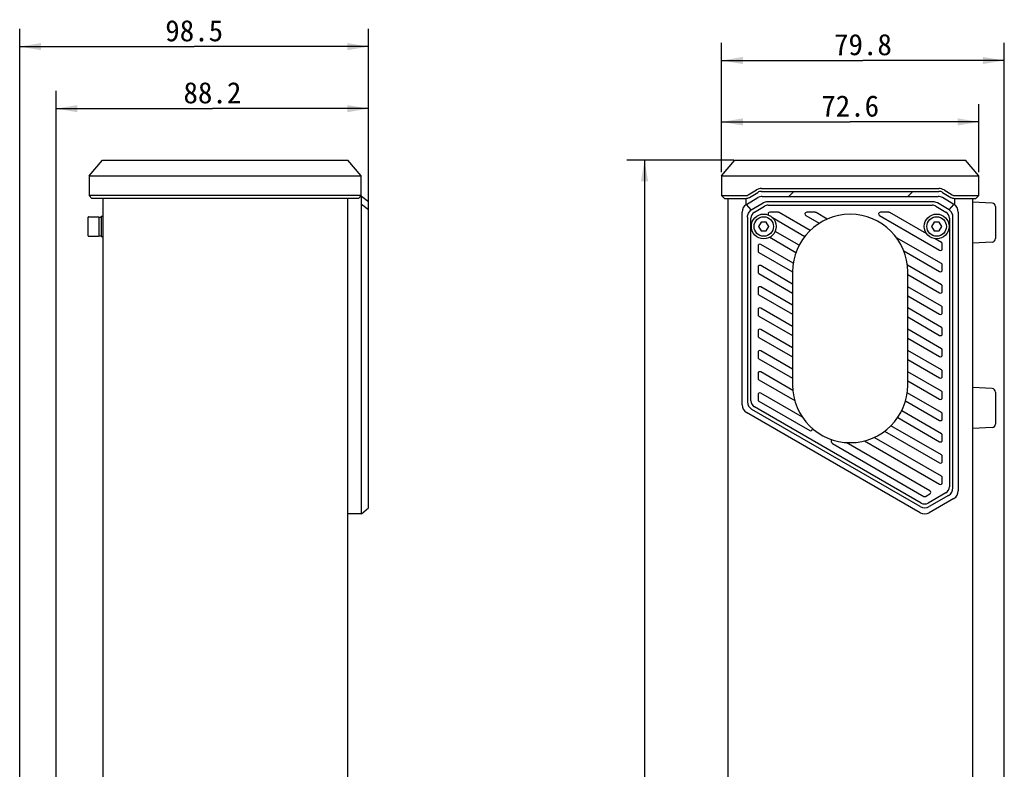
# Model space of a CAD drawing. Header units: millimetres. Extents: x 105 to 512, y 99 to 374.
# Tile 2 of 9: x 105 to 244, y 268 to 374. Entities that reach past the tile are written whole.
import ezdxf
from ezdxf.enums import TextEntityAlignment as Align

# ---------------------------------------------------------------- set-up
doc = ezdxf.new("R2010")
doc.units = ezdxf.units.MM
doc.header["$LTSCALE"] = 32.67
doc.layers.get('0').update_dxf_attribs({"linetype": 'CONTINUOUS'})
doc.layers.add('00_COMPONENTS', color=7, linetype='CONTINUOUS')
doc.layers.add('51__DRAFT_DIMS', color=7, linetype='CONTINUOUS')
doc.styles.get("Standard").update_dxf_attribs({"font": 'simfang.ttf'})
doc.dimstyles.new('DIMSTYLE_1', dxfattribs={"dimtxt": 3, "dimasz": 3, "dimexe": 2.5, "dimexo": 0.5, "dimgap": 0.75, "dimtad": 1, "dimlfac": 2, "dimdsep": 46, "dimtxsty": 'STANDARD', "dimblk": '_FILLED', "dimblk1": '_FILLED', "dimblk2": '_FILLED', "dimcen": 0.09, "dimclrt": 3, "dimazin": 2, "dimtp": 0.3, "dimtm": 0.3, "dimtfac": 1, "dimtofl": 0, "dimtmove": 0, "dimatfit": 3, "dimldrblk": '_FILLED', "dimfxl": 1, "dimtolj": 1, "dimarcsym": 0})
doc.dimstyles.new('DIMSTYLE_2', dxfattribs={"dimtxt": 3, "dimasz": 3, "dimexe": 2.5, "dimexo": 0.5, "dimgap": 0.75, "dimtad": 1, "dimdec": 1, "dimlfac": 2, "dimdsep": 46, "dimtxsty": 'STANDARD', "dimblk": '_FILLED', "dimblk1": '_FILLED', "dimblk2": '_FILLED', "dimcen": 0.09, "dimclrt": 3, "dimazin": 2, "dimtp": 0.8, "dimtm": 0.8, "dimtfac": 1, "dimtdec": 1, "dimtofl": 0, "dimtmove": 0, "dimatfit": 3, "dimldrblk": '_FILLED', "dimfxl": 1, "dimtolj": 1, "dimarcsym": 0})

# ---------------------------------------------------------------- blocks, each defined once
blk = doc.blocks.new('_FILLED')
at = {"color": 0, "linetype": 'ByBlock'}
blk.add_solid([(0, 0), (-1, 0.167), (-1, -0.167)], dxfattribs=at)
blk = doc.blocks.new('*D1')
at = {"layer": '51__DRAFT_DIMS', "color": 4}
for p, q in [((110.04, 263.55), (110.04, 364.05)), ((154.14, 346.73), (154.14, 364.05)), ((110.04, 361.55), (132.09, 361.55)), ((154.14, 361.55), (132.09, 361.55))]:
    blk.add_line(p, q, dxfattribs=at)
at = {"layer": '51__DRAFT_DIMS', "color": 4, "xscale": 3, "yscale": 3, "zscale": 3, "rotation": 180}
blk.add_blockref('_FILLED', (110.04, 361.55), dxfattribs=at)
at = {"layer": '51__DRAFT_DIMS', "color": 4, "xscale": 3, "yscale": 3, "zscale": 3}
blk.add_blockref('_FILLED', (154.14, 361.55), dxfattribs=at)
at = {"layer": '51__DRAFT_DIMS', "color": 3}
blk.add_text('88.2', height=3, dxfattribs=at).set_placement((132.09, 362.3), align=Align.CENTER)
blk = doc.blocks.new('*D2')
at = {"layer": '51__DRAFT_DIMS', "color": 4}
for p, q in [((104.89, 259.61), (104.89, 372.81)), ((154.14, 343.88), (154.14, 372.81)), ((104.89, 370.31), (129.52, 370.31)), ((154.14, 370.31), (129.52, 370.31))]:
    blk.add_line(p, q, dxfattribs=at)
at = {"layer": '51__DRAFT_DIMS', "color": 4, "xscale": 3, "yscale": 3, "zscale": 3}
for p, rotation in [((104.89, 370.31), 179.9999999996), ((154.14, 370.31), 359.9999999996)]:
    blk.add_blockref('_FILLED', p, dxfattribs=dict(at, rotation=rotation))
at = {"layer": '51__DRAFT_DIMS', "color": 3}
blk.add_text('98.5', height=3, dxfattribs=at).set_placement((129.52, 371.06), align=Align.CENTER)
blk = doc.blocks.new('*D3')
at = {"layer": '51__DRAFT_DIMS', "color": 4}
for p, q in [((203.95, 352.56), (203.95, 362.18)), ((240.25, 352.56), (240.25, 362.18)), ((203.95, 359.68), (222.1, 359.68)), ((240.25, 359.68), (222.1, 359.68))]:
    blk.add_line(p, q, dxfattribs=at)
at = {"layer": '51__DRAFT_DIMS', "color": 4, "xscale": 3, "yscale": 3, "zscale": 3, "rotation": 180}
blk.add_blockref('_FILLED', (203.95, 359.68), dxfattribs=at)
at = {"layer": '51__DRAFT_DIMS', "color": 4, "xscale": 3, "yscale": 3, "zscale": 3}
blk.add_blockref('_FILLED', (240.25, 359.68), dxfattribs=at)
at = {"layer": '51__DRAFT_DIMS', "color": 3}
blk.add_text('72.6', height=3, dxfattribs=at).set_placement((222.1, 360.43), align=Align.CENTER)
blk = doc.blocks.new('*D4')
at = {"layer": '51__DRAFT_DIMS', "color": 4}
for p, q in [((203.95, 352.56), (203.95, 370.85)), ((243.85, 263.76), (243.85, 370.85)), ((203.95, 368.35), (223.9, 368.35)), ((243.85, 368.35), (223.9, 368.35))]:
    blk.add_line(p, q, dxfattribs=at)
at = {"layer": '51__DRAFT_DIMS', "color": 4, "xscale": 3, "yscale": 3, "zscale": 3, "rotation": 180}
blk.add_blockref('_FILLED', (203.95, 368.35), dxfattribs=at)
at = {"layer": '51__DRAFT_DIMS', "color": 4, "xscale": 3, "yscale": 3, "zscale": 3}
blk.add_blockref('_FILLED', (243.85, 368.35), dxfattribs=at)
at = {"layer": '51__DRAFT_DIMS', "color": 3}
blk.add_text('79.8', height=3, dxfattribs=at).set_placement((223.9, 369.1), align=Align.CENTER)
blk = doc.blocks.new('*D5')
at = {"layer": '51__DRAFT_DIMS', "color": 4}
for p, q in [((205.67, 354.28), (190.58, 354.28)), ((193.08, 354.28), (193.08, 226.76)), ((193.08, 99.25), (193.08, 226.76)), ((210.06, 99.25), (190.58, 99.25))]:
    blk.add_line(p, q, dxfattribs=at)
at = {"layer": '51__DRAFT_DIMS', "color": 4, "xscale": 3, "yscale": 3, "zscale": 3}
for p, rotation in [((193.08, 354.28), 90), ((193.08, 99.25), 270)]:
    blk.add_blockref('_FILLED', p, dxfattribs=dict(at, rotation=rotation))
at = {"layer": '51__DRAFT_DIMS', "color": 3}
blk.add_text('510.1', height=3, rotation=90, dxfattribs=at).set_placement((192.33, 226.76), align=Align.CENTER)

msp = doc.modelspace()

# ---------------------------------------------------------------- linework, layer by layer
at = {"layer": '00_COMPONENTS', "color": 7}
for p, q in [((114.6865, 352.0598), (116.5598, 354.2828)), ((116.5598, 354.2828), (151.226, 354.2828)), ((153.0993, 352.0598), (151.226, 354.2828)), ((203.9508, 352.0598), (205.824, 354.2828)), ((205.824, 354.2828), (238.3792, 354.2828)), ((240.2524, 352.0598), (238.3792, 354.2828)), ((114.6865, 352.0598), (114.6865, 349.2811)), ((114.6865, 352.0598), (153.0993, 352.0598)), ((153.0993, 349.2811), (153.0993, 352.0598)), ((203.9508, 352.0598), (203.9508, 349.2811)), ((203.9508, 352.0598), (240.2524, 352.0598)), ((240.2524, 349.2811), (240.2524, 352.0598)), ((209.5746, 350.2668), (234.6265, 350.2668)), ((114.6865, 349.2811), (115.0865, 348.8811)), ((153.0993, 349.2811), (114.6865, 349.2811)), ((152.6993, 348.8811), (115.0865, 348.8811)), ((116.6429, 348.8811), (116.6429, 104.6483)), ((151.1429, 348.8811), (151.1429, 104.6483)), ((152.6993, 348.8811), (153.0993, 349.2811)), ((152.9829, 349.1647), (153.1429, 349.1647)), ((153.1429, 304.3285), (153.1429, 349.1647)), ((154.1429, 348.4147), (153.1429, 349.1647)), ((203.9508, 349.2811), (204.3508, 348.8811)), ((203.9508, 349.2811), (207.3778, 349.2811)), ((204.3508, 348.8811), (207.3778, 348.8811)), ((204.8506, 348.8811), (204.8506, 104.6483)), ((207.3506, 348.8811), (207.3506, 347.9569)), ((207.4574, 348.0288), (209.0537, 348.9866)), ((207.6865, 349.3666), (208.8543, 350.0673)), ((207.8923, 349.0236), (209.0601, 349.7243)), ((209.5746, 349.8668), (234.6265, 349.8668)), ((209.6968, 349.1647), (234.5043, 349.1647)), ((235.141, 349.7243), (236.3088, 349.0236)), ((236.7437, 348.0288), (235.1474, 348.9866)), ((235.3468, 350.0673), (236.5146, 349.3666)), ((236.8233, 349.2811), (240.2524, 349.2811)), ((236.8233, 348.8811), (239.8524, 348.8811)), ((236.8506, 347.9569), (236.8506, 348.8811)), ((239.3506, 348.8811), (239.3506, 104.6483)), ((239.8524, 348.8811), (240.2524, 349.2811)), ((154.1429, 347.2472), (153.1429, 348.0288)), ((154.1429, 305.1945), (154.1429, 348.4147)), ((208.147, 347.2472), (207.4574, 348.0288)), ((208.147, 347.2472), (209.7959, 348.2366)), ((208.5861, 346.9276), (209.9938, 347.7722)), ((233.7621, 348.4147), (210.439, 348.4147)), ((210.5083, 347.9147), (233.6928, 347.9147)), ((234.2073, 347.7722), (235.6151, 346.9276)), ((236.0541, 347.2472), (234.4052, 348.2366)), ((236.0541, 347.2472), (236.7437, 348.0288)), ((242.1267, 348.2192), (239.3506, 348.3647)), ((242.6006, 347.7199), (242.6006, 343.2095)), ((114.5429, 343.5897), (114.5429, 346.2397)), ((114.5929, 346.2897), (115.9929, 346.2897)), ((116.0429, 346.2397), (116.0429, 343.5897)), ((116.3929, 346.3522), (116.6429, 346.3522)), ((116.3929, 346.3508), (116.3929, 343.4785)), ((206.8506, 319.7364), (206.8506, 346.957)), ((207.6006, 346.2341), (207.6006, 320.1694)), ((208.1006, 320.3137), (208.1006, 346.0701)), ((211.9594, 346.9147), (210.7594, 346.9147)), ((211.1252, 346.1648), (215.7022, 343.5223)), ((216.4549, 344.3578), (212.0844, 346.8812)), ((215.8344, 346.4482), (217.7215, 345.3586)), ((217.1594, 346.9147), (215.9594, 346.9147)), ((218.8659, 345.9681), (217.2844, 346.8812)), ((226.2344, 346.4482), (234.7256, 341.5458)), ((227.5594, 346.9147), (226.3594, 346.9147)), ((232.8941, 343.8733), (227.6844, 346.8812)), ((236.1006, 346.0701), (236.1006, 308.1637)), ((236.6006, 308.0194), (236.6006, 346.2341)), ((237.3506, 346.957), (237.3506, 307.5864)), ((209.5397, 345.5397), (209.1789, 344.9147)), ((209.1789, 344.9147), (209.5397, 344.2897)), ((210.2614, 345.5397), (209.5397, 345.5397)), ((210.6222, 344.9147), (210.2614, 345.5397)), ((210.2614, 344.2897), (210.6222, 344.9147)), ((233.9397, 345.5397), (233.5789, 344.9147)), ((233.5789, 344.9147), (233.9397, 344.2897)), ((234.6614, 345.5397), (233.9397, 345.5397)), ((235.0222, 344.9147), (234.6614, 345.5397)), ((234.6614, 344.2897), (235.0222, 344.9147)), ((114.5929, 343.5397), (115.9929, 343.5397)), ((116.0429, 343.6147), (116.3929, 343.6147)), ((116.3929, 343.4772), (116.6429, 343.4772)), ((209.5397, 344.2897), (210.2614, 344.2897)), ((210.7452, 343.382), (214.4478, 341.2443)), ((214.8899, 342.2592), (211.5041, 344.214)), ((234.9756, 339.6694), (228.652, 343.3203)), ((233.9397, 344.2897), (234.6614, 344.2897)), ((209.1006, 342.1664), (209.1006, 341.4736)), ((214.0673, 339.7319), (209.4756, 342.3829)), ((234.9756, 342.6716), (234.1019, 343.176)), ((235.1006, 341.7623), (235.1006, 342.4551)), ((242.1267, 342.7102), (239.3506, 342.5647)), ((209.2256, 341.2571), (213.9756, 338.5147)), ((229.6726, 341.4609), (234.7256, 338.5436)), ((209.1006, 339.1642), (209.1006, 338.4714)), ((213.9756, 336.7826), (209.4756, 339.3807)), ((234.9756, 336.6672), (230.1727, 339.4401)), ((235.1006, 338.7601), (235.1006, 339.4529)), ((209.2256, 338.2549), (213.9756, 335.5125)), ((213.9756, 338.5147), (213.9756, 322.5147)), ((230.2256, 322.5147), (230.2256, 338.5147)), ((230.2256, 338.1394), (234.7256, 335.5413)), ((213.9756, 333.7804), (209.4756, 336.3785)), ((234.9756, 333.665), (230.2256, 336.4074)), ((235.1006, 335.7578), (235.1006, 336.4507)), ((209.1006, 336.162), (209.1006, 335.4692)), ((209.2256, 335.2527), (213.9756, 332.5103)), ((230.2256, 335.1372), (234.7256, 332.5391)), ((209.1006, 333.1598), (209.1006, 332.467)), ((209.2256, 332.2504), (213.9756, 329.508)), ((213.9756, 330.7782), (209.4756, 333.3763)), ((234.9756, 330.6627), (230.2256, 333.4051)), ((230.2256, 332.135), (234.7256, 329.5369)), ((235.1006, 332.7556), (235.1006, 333.4484)), ((209.1006, 330.1576), (209.1006, 329.4647)), ((213.9756, 327.776), (209.4756, 330.3741)), ((234.9756, 327.6605), (230.2256, 330.4029)), ((235.1006, 329.7534), (235.1006, 330.4462)), ((209.2256, 329.2482), (213.9756, 326.5058)), ((230.2256, 329.1328), (234.7256, 326.5347)), ((209.1006, 327.1553), (209.1006, 326.4625)), ((213.9756, 324.7738), (209.4756, 327.3718)), ((234.9756, 324.6583), (230.2256, 327.4007)), ((235.1006, 326.7512), (235.1006, 327.444)), ((209.2256, 326.246), (213.9756, 323.5036)), ((230.2256, 326.1305), (234.7256, 323.5325)), ((209.1006, 324.1531), (209.1006, 323.4603)), ((214.0115, 321.7508), (209.4756, 324.3696)), ((234.9756, 321.6561), (230.2256, 324.3985)), ((235.1006, 323.749), (235.1006, 324.4418)), ((209.2256, 323.2438), (214.2752, 320.3283)), ((230.2256, 323.1283), (234.7256, 320.5302)), ((209.1006, 321.1509), (209.1006, 320.4581)), ((215.369, 317.9648), (209.4756, 321.3674)), ((234.9756, 318.6538), (230.1539, 321.4377)), ((235.1006, 320.7467), (235.1006, 321.4396)), ((242.1267, 322.0192), (239.3506, 322.1647)), ((242.6006, 321.5199), (242.6006, 317.0095)), ((209.2256, 320.2416), (216.3847, 316.1082)), ((229.9188, 320.3032), (234.7256, 317.528)), ((231.9978, 304.4959), (207.4756, 318.6538)), ((231.9978, 305.362), (208.2256, 319.0869)), ((232.1228, 305.8672), (208.6006, 319.4477)), ((234.9756, 315.6516), (229.371, 318.8874)), ((235.1006, 317.7445), (235.1006, 318.4373)), ((228.8144, 317.9386), (234.7256, 314.5258)), ((216.7597, 316.3917), (216.7597, 316.3248)), ((226.963, 316.0053), (234.7256, 311.5236)), ((234.9756, 312.6494), (227.8435, 316.7671)), ((235.1006, 314.7423), (235.1006, 315.4351)), ((242.1267, 316.5102), (239.3506, 316.3647)), ((219.4684, 314.4722), (219.4684, 314.8279)), ((219.5934, 314.2557), (232.4978, 306.8053)), ((233.3478, 307.5848), (221.5261, 314.41)), ((224.1198, 314.6446), (234.7256, 308.5214)), ((234.9756, 309.6472), (225.4835, 315.1274)), ((235.1006, 311.7401), (235.1006, 312.4329)), ((235.1006, 308.7379), (235.1006, 309.4307)), ((232.7478, 306.8053), (233.3478, 307.1518)), ((235.6006, 307.2977), (233.1228, 305.8672)), ((235.9756, 306.9369), (233.2478, 305.362)), ((236.7256, 306.5038), (233.2478, 304.4959)), ((153.1429, 304.3285), (151.1429, 304.3285)), ((153.1429, 304.3285), (154.1429, 305.1945))]:
    msp.add_line(p, q, dxfattribs=at)
at = {"layer": '00_COMPONENTS', "color": 4}
for p, q in [((213.452, 349.1647), (214.1541, 349.8668)), ((230.2529, 349.1647), (230.955, 349.8668))]:
    msp.add_line(p, q, dxfattribs=at)
at = {"layer": '00_COMPONENTS', "color": 7}
for centre, radius in [((209.9006, 344.9147), 1.75), ((209.9006, 344.9147), 1.375), ((234.3006, 344.9147), 1.75), ((234.3006, 344.9147), 1.375)]:
    msp.add_circle(centre, radius, dxfattribs=at)
for centre, radius, start, end in [((209.5746, 348.8668), 1.4, 90.000004, 120.963726), ((234.6265, 348.8668), 1.4, 59.036274, 90.000001), ((207.3778, 349.8811), 0.6, 270.000001, 300.963726), ((207.3778, 349.8811), 1, 270, 300.963726), ((209.6968, 347.9147), 1.25, 90, 120.963757), ((209.5746, 348.8668), 1, 90, 120.963726), ((234.5043, 347.9147), 1.25, 59.036243, 90), ((234.6265, 348.8668), 1, 59.036274, 90), ((236.8233, 349.8811), 1, 239.036274, 270), ((236.8233, 349.8811), 0.6, 239.036275, 269.999999), ((208.1006, 346.957), 1.25, 120.963757, 180), ((210.439, 347.1647), 1.25, 90, 120.963756), ((210.5083, 346.9147), 1, 90, 120.963757), ((233.6928, 346.9147), 1, 59.036243, 90), ((233.7621, 347.1647), 1.25, 59.036244, 89.999884), ((236.1006, 346.957), 1.25, 0, 59.036243), ((242.1006, 347.7199), 0.5, 0, 87), ((114.5929, 346.2397), 0.05, 90, 180), ((115.9929, 346.2397), 0.05, 360, 90), ((209.1006, 346.0701), 1, 120.963757, 180), ((210.7594, 346.6647), 0.25, 90, 209.026865), ((211.9594, 346.6647), 0.25, 60, 90), ((222.1006, 338.5147), 8.125, 0, 179.999962), ((215.9594, 346.6647), 0.25, 90, 240), ((217.1594, 346.6647), 0.25, 60, 90), ((226.3594, 346.6647), 0.25, 90, 240), ((227.5594, 346.6647), 0.25, 60, 90), ((235.1006, 346.0701), 1, 0, 59.036243), ((209.9006, 344.9147), 0.7, 177.30059, 183.234499), ((209.9006, 344.9147), 0.7, 117.851978, 123.234499), ((209.9006, 344.9147), 0.7, 57.836628, 63.234499), ((209.9006, 344.9147), 0.7, 357.30059, 3.234499), ((234.3006, 344.9147), 0.7, 177.30059, 183.234499), ((234.3006, 344.9147), 0.7, 117.851978, 123.234499), ((234.3006, 344.9147), 0.7, 57.836628, 63.234499), ((234.3006, 344.9147), 0.7, 357.30059, 3.234499), ((114.5929, 343.5897), 0.05, 180, 270), ((115.9929, 343.5897), 0.05, 270, 0), ((209.9006, 344.9147), 0.7, 237.836628, 243.234499), ((209.9006, 344.9147), 0.7, 297.851978, 303.234499), ((234.3006, 344.9147), 0.7, 237.836628, 243.234499), ((234.3006, 344.9147), 0.7, 297.851978, 303.234499), ((209.3506, 342.1664), 0.25, 60, 180), ((234.8506, 342.4551), 0.25, 0, 60), ((242.1006, 343.2095), 0.5, 273, 360), ((209.3506, 341.4736), 0.25, 180, 240), ((234.8506, 341.7623), 0.25, 240, 360), ((209.3506, 339.1642), 0.25, 60, 180), ((234.8506, 339.4529), 0.25, 0, 60), ((209.3506, 338.4714), 0.25, 180, 240), ((234.8506, 338.7601), 0.25, 240, 360), ((209.3506, 336.162), 0.25, 60, 180), ((234.8506, 336.4507), 0.25, 0, 60), ((209.3506, 335.4692), 0.25, 180, 240), ((234.8506, 335.7578), 0.25, 240, 360), ((234.8506, 333.4484), 0.25, 0, 60), ((209.3506, 333.1598), 0.25, 60, 180), ((209.3506, 332.467), 0.25, 180, 240), ((234.8506, 332.7556), 0.25, 240, 360), ((209.3506, 330.1576), 0.25, 60, 180), ((209.3506, 329.4647), 0.25, 180, 240), ((234.8506, 329.7534), 0.25, 240, 360), ((234.8506, 330.4462), 0.25, 0, 60), ((209.3506, 327.1553), 0.25, 60, 180), ((234.8506, 326.7512), 0.25, 240, 360), ((234.8506, 327.444), 0.25, 0, 60), ((209.3506, 326.4625), 0.25, 180, 240), ((209.3506, 324.1531), 0.25, 60, 180), ((234.8506, 324.4418), 0.25, 0, 60), ((209.3506, 323.4603), 0.25, 180, 240), ((222.1006, 322.5147), 8.125, 180, 360), ((234.8506, 323.749), 0.25, 240, 360), ((209.3506, 321.1509), 0.25, 60, 180), ((234.8506, 321.4396), 0.25, 0, 60), ((242.1006, 321.5199), 0.5, 0, 87), ((208.1006, 319.7364), 1.25, 180, 240), ((208.8506, 320.1694), 1.25, 180, 240), ((209.1006, 320.3137), 1, 180, 240), ((209.3506, 320.4581), 0.25, 180, 240), ((234.8506, 320.7467), 0.25, 240, 360), ((234.8506, 318.4373), 0.25, 0, 60), ((234.8506, 317.7445), 0.25, 240, 360), ((242.1006, 317.0095), 0.5, 273, 360), ((216.5097, 316.3248), 0.25, 240, 360), ((234.8506, 315.4351), 0.25, 0, 60), ((219.7184, 314.4722), 0.25, 180, 240), ((234.8506, 314.7423), 0.25, 240, 360), ((234.8506, 311.7401), 0.25, 240, 360), ((234.8506, 312.4329), 0.25, 0, 60), ((234.8506, 308.7379), 0.25, 240, 360), ((234.8506, 309.4307), 0.25, 0, 60), ((233.2228, 307.3683), 0.25, 300, 60), ((235.1006, 308.1637), 1, 300, 360), ((235.3506, 308.0194), 1.25, 300, 360), ((236.1006, 307.5864), 1.25, 300, 360), ((232.6228, 306.7332), 1, 240, 300), ((232.6228, 307.0219), 0.25, 240, 300), ((232.6228, 306.4445), 1.25, 240, 300), ((232.6228, 305.5785), 1.25, 240, 300)]:
    msp.add_arc(centre, radius, start, end, dxfattribs=at)
for centre, start_param, end_param in [((115.9769, 344.9147), 0.45965151, 0.73458993), ((116.5426, 344.9147), 0.90077958, 1.00475653)]:
    msp.add_ellipse(centre, major_axis=(0.9192, 0.9193), ratio=0.99999509, start_param=start_param, end_param=end_param, dxfattribs=at)
for points in [[(207.6006, 346.2341), (207.6006, 346.2831), (207.6074, 346.3821), (207.6451, 346.5772), (207.735, 346.8119), (207.9098, 347.0596), (208.0657, 347.1878), (208.147, 347.2472)], [(236.6006, 346.2341), (236.6006, 346.2831), (236.5937, 346.3821), (236.556, 346.5772), (236.4661, 346.8119), (236.2913, 347.0596), (236.1354, 347.1878), (236.0541, 347.2472)]]:
    msp.add_open_spline(points, degree=3, knots=[0, 0, 0, 0, 0.12303394, 0.2482129, 0.49772866, 0.74726139, 1, 1, 1, 1], dxfattribs=at)

# ---------------------------------------------------------------- dimensions: what is measured, and where the dimension line sits
at = {"layer": '51__DRAFT_DIMS', "color": 4}
for base, p1, p2, picture, middle in [((154.1429, 370.3112), (104.8929, 259.1082), (154.1429, 343.382), '*D2', (129.4388, 370.3112)), ((243.8506, 368.3491), (203.9508, 352.0598), (243.8506, 263.2647), '*D4', (223.8743, 368.3491)), ((240.2524, 359.6791), (203.9508, 352.0598), (240.2524, 352.0598), '*D3', (222.0928, 359.6791))]:
    dim = msp.add_linear_dim(base=base, p1=p1, p2=p2, dimstyle='DIMSTYLE_1', dxfattribs=at)
    dim.commit()
    dim.dimension.update_dxf_attribs({"geometry": picture, "text_midpoint": middle, "dimtype": 160})
for base, p1, p2, angle, dimstyle, picture, middle in [((110.0429, 361.5482), (154.1429, 346.2341), (110.0429, 263.045), 180, 'DIMSTYLE_1', '*D1', (132.0138, 361.5482)), ((193.0818, 99.2465), (206.1749, 354.2828), (210.5626, 99.2465), 270, 'DIMSTYLE_2', '*D5', (193.0818, 226.6299))]:
    dim = msp.add_linear_dim(base=base, p1=p1, p2=p2, angle=angle, dimstyle=dimstyle, dxfattribs=at)
    dim.commit()
    dim.dimension.update_dxf_attribs({"geometry": picture, "text_midpoint": middle, "dimtype": 160})

doc.saveas('drawing.dxf')
